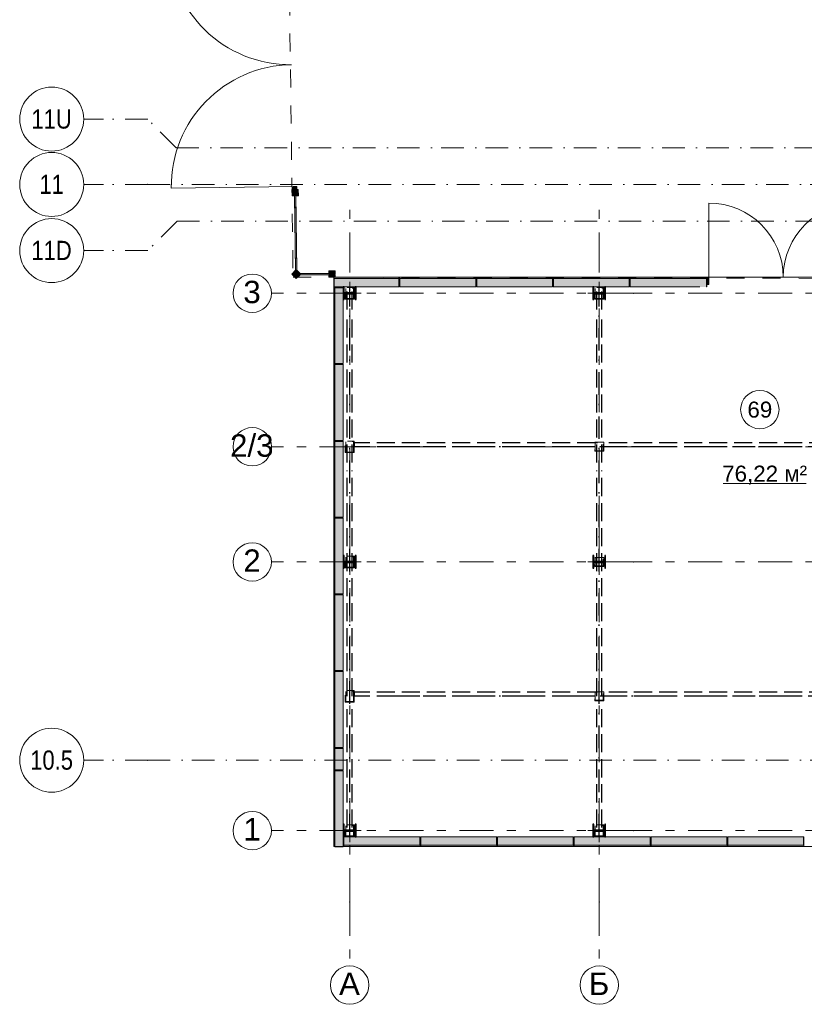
# Model space of a CAD drawing. Header units: millimetres. Extents: x 0 to 1395, y 0 to 589.
# Tile 3 of 23: x 144 to 205, y 144 to 220. Entities that reach past the tile are written whole.
import ezdxf
from ezdxf.xclip import XClip

# ---------------------------------------------------------------- set-up
doc = ezdxf.new("R2010")
doc.units = ezdxf.units.MM
doc.header["$MEASUREMENT"] = 0
doc.header["$XCLIPFRAME"] = 0
for name, pattern in [('Невидимая', [3.912222, 2.822222, -1.09]), ('Штрих-Штриховая', [10.936111, 5.291667, -2.116667, 1.411111, -2.116667]), ('Штриховая', [5.644444, 2.822222, -2.822222]), ('Штрихпунктирная', [6.702778, 3.527778, -1.763889, 0, -1.411111])]:
    doc.linetypes.add(name, pattern=pattern)
for name, color, linetype in [('Местность - Забор', 7, 'Continuous'), ('УЛИЦА_Б15_наклонный прогон', 7, 'Continuous'), ('УЛИЦА_Б6', 7, 'Continuous'), ('УЛИЦА_ЗОНЫ', 7, 'Continuous'), ('УЛИЦА_Конструктив бани', 7, 'Continuous'), ('УЛИЦА_Стены бани', 7, 'Continuous'), ('УЛИЦА_Стойки стропильные', 7, 'Continuous'), ('УЛИЦА_Сэндвич-панели бани', 7, 'Continuous'), ('Элемент Модели - Зона', 7, 'Continuous'), ('Элемент модели - Зоны уличных помещений', 7, 'Continuous'), ('Элемент Модели - Оси', 7, 'Continuous'), ('Элемент модели - Оси Улица Бани', 7, 'Continuous')]:
    doc.layers.add(name, color=color, linetype=linetype)
doc.styles.add('СГЕНЕРИР_СТИЛЬ_1', font='txt')
doc.styles.add('СГЕНЕРИР_СТИЛЬ_3', font='txt')

# ---------------------------------------------------------------- blocks, each defined once
blk = doc.blocks.new('Чертеж_2_2', base_point=(217.704, 72.604))
at = {"layer": 'Местность - Забор', "linetype": 'Continuous', "lineweight": 0, "true_color": 0x000000}
for points in [[(165.4, 207.07), (165.398, 207.22), (165.173, 207.218), (165.18, 206.718), (165.405, 206.72), (165.403, 206.87), (165.453, 206.871), (165.455, 206.721), (165.68, 206.724), (165.673, 207.224), (165.448, 207.221), (165.45, 207.071)], [(165.548, 207.222), (165.546, 207.447), (165.271, 207.444), (165.273, 207.219)], [(165.478, 206.871), (165.378, 206.87), (165.454, 200.803), (165.554, 200.804)], [(165.479, 200.803), (165.477, 200.928), (165.153, 200.6), (165.508, 200.248), (165.833, 200.577), (165.707, 200.577), (165.707, 200.627), (165.837, 200.627), (165.527, 200.933), (165.529, 200.804)], [(165.707, 200.652), (165.707, 200.552), (168.199, 200.552), (168.199, 200.652)], [(168.199, 200.577), (168.049, 200.577), (168.049, 200.352), (168.549, 200.352), (168.549, 200.577), (168.399, 200.577), (168.399, 200.627), (168.549, 200.627), (168.549, 200.852), (168.049, 200.852), (168.049, 200.627), (168.199, 200.627)]]:
    blk.add_hatch(color=18, dxfattribs=at).paths.add_polyline_path(points)
at = {"layer": 'УЛИЦА_Конструктив бани', "linetype": 'Continuous', "lineweight": 0, "true_color": 0x000000}
for points in [[(170.185, 198.602), (170.185, 199.602), (170.11, 199.602), (170.11, 199.14), (169.26, 199.14), (169.26, 199.602), (169.185, 199.602), (169.185, 198.602), (169.26, 198.602), (169.26, 199.064), (170.11, 199.064), (170.11, 198.602)], [(189.686, 198.602), (189.686, 199.602), (189.611, 199.602), (189.611, 199.14), (188.761, 199.14), (188.761, 199.602), (188.686, 199.602), (188.686, 198.602), (188.761, 198.602), (188.761, 199.064), (189.611, 199.064), (189.611, 198.602)], [(170.185, 177.602), (170.185, 178.602), (170.11, 178.602), (170.11, 178.14), (169.26, 178.14), (169.26, 178.602), (169.185, 178.602), (169.185, 177.602), (169.26, 177.602), (169.26, 178.064), (170.11, 178.064), (170.11, 177.602)], [(189.686, 177.602), (189.686, 178.602), (189.611, 178.602), (189.611, 178.14), (188.761, 178.14), (188.761, 178.602), (188.686, 178.602), (188.686, 177.602), (188.761, 177.602), (188.761, 178.064), (189.611, 178.064), (189.611, 177.602)], [(170.185, 156.602), (170.185, 157.602), (170.11, 157.602), (170.11, 157.14), (169.26, 157.14), (169.26, 157.602), (169.185, 157.602), (169.185, 156.602), (169.26, 156.602), (169.26, 157.064), (170.11, 157.064), (170.11, 156.602)], [(189.686, 156.602), (189.686, 157.602), (189.611, 157.602), (189.611, 157.14), (188.761, 157.14), (188.761, 157.602), (188.686, 157.602), (188.686, 156.602), (188.761, 156.602), (188.761, 157.064), (189.611, 157.064), (189.611, 156.602)]]:
    blk.add_hatch(color=18, dxfattribs=at).paths.add_polyline_path(points)
at = {"layer": 'УЛИЦА_Стены бани', "linetype": 'Continuous', "lineweight": 0, "true_color": 0x000000}
for points in [[(197.536, 200.352), (197.536, 200.252), (197.562, 200.252), (197.562, 200.352)], [(197.536, 199.602), (197.562, 199.602), (197.562, 200.252), (197.536, 200.252)], [(197.562, 199.777), (197.762, 199.777), (197.762, 200.352), (197.562, 200.352)]]:
    blk.add_hatch(color=18, dxfattribs=at).paths.add_polyline_path(points)
at = {"layer": 'УЛИЦА_Сэндвич-панели бани', "linetype": 'Continuous', "lineweight": 0, "true_color": 0x000000}
for points in [[(173.536, 200.352), (168.435, 200.352), (168.435, 200.252), (173.536, 200.252)], [(173.536, 200.252), (168.435, 200.252), (168.435, 199.602), (169.185, 199.602), (169.26, 199.602), (170.11, 199.602), (170.185, 199.602), (173.536, 199.602)], [(179.536, 200.352), (173.586, 200.352), (173.586, 200.252), (179.536, 200.252)], [(173.586, 199.602), (179.536, 199.602), (179.536, 200.252), (173.586, 200.252)], [(185.536, 200.352), (179.586, 200.352), (179.586, 200.252), (185.536, 200.252)], [(179.586, 199.602), (185.536, 199.602), (185.536, 200.252), (179.586, 200.252)], [(191.536, 200.352), (185.586, 200.352), (185.586, 200.252), (191.536, 200.252)], [(191.536, 200.252), (185.586, 200.252), (185.586, 199.602), (188.686, 199.602), (188.761, 199.602), (189.611, 199.602), (189.686, 199.602), (191.536, 199.602)], [(197.536, 200.352), (191.581, 200.352), (191.581, 200.252), (197.536, 200.252)], [(191.581, 199.602), (197.536, 199.602), (197.536, 200.252), (191.581, 200.252)], [(168.435, 199.552), (168.435, 193.602), (168.535, 193.602), (168.535, 199.552)], [(169.185, 193.602), (169.185, 199.552), (168.535, 199.552), (168.535, 193.602)], [(168.435, 193.552), (168.435, 187.602), (168.535, 187.602), (168.535, 193.552)], [(169.185, 187.602), (169.185, 193.552), (168.535, 193.552), (168.535, 187.602)], [(168.435, 187.552), (168.435, 181.602), (168.535, 181.602), (168.535, 187.552)], [(169.185, 181.602), (169.185, 187.552), (168.535, 187.552), (168.535, 181.602)], [(168.435, 181.552), (168.435, 175.602), (168.535, 175.602), (168.535, 181.552)], [(169.185, 175.602), (169.185, 181.552), (168.535, 181.552), (168.535, 175.602)], [(168.435, 175.552), (168.435, 169.602), (168.535, 169.602), (168.535, 175.552)], [(169.185, 169.602), (169.185, 175.552), (168.535, 175.552), (168.535, 169.602)], [(168.435, 169.552), (168.435, 163.602), (168.535, 163.602), (168.535, 169.552)], [(169.185, 163.602), (169.185, 169.552), (168.535, 169.552), (168.535, 163.602)], [(168.435, 163.552), (168.435, 161.852), (168.535, 161.852), (168.535, 163.552)], [(169.185, 161.852), (169.185, 163.552), (168.535, 163.552), (168.535, 161.852)], [(168.435, 161.802), (168.435, 155.852), (168.535, 155.852), (168.535, 161.802)], [(169.185, 155.852), (169.185, 161.802), (168.535, 161.802), (168.535, 155.852)], [(175.185, 156.602), (169.235, 156.602), (169.235, 155.952), (175.185, 155.952)], [(181.185, 156.602), (175.235, 156.602), (175.235, 155.952), (181.185, 155.952)], [(187.185, 156.602), (181.235, 156.602), (181.235, 155.952), (187.185, 155.952)], [(193.185, 156.602), (187.235, 156.602), (187.235, 155.952), (193.185, 155.952)], [(199.185, 156.602), (193.235, 156.602), (193.235, 155.952), (199.185, 155.952)], [(205.185, 156.602), (199.235, 156.602), (199.235, 155.952), (205.185, 155.952)], [(169.235, 155.852), (175.185, 155.852), (175.185, 155.952), (169.235, 155.952)], [(175.235, 155.852), (181.185, 155.852), (181.185, 155.952), (175.235, 155.952)], [(181.235, 155.852), (187.185, 155.852), (187.185, 155.952), (181.235, 155.952)], [(187.235, 155.852), (193.185, 155.852), (193.185, 155.952), (187.235, 155.952)], [(193.235, 155.852), (199.185, 155.852), (199.185, 155.952), (193.235, 155.952)], [(199.235, 155.852), (205.185, 155.852), (205.185, 155.952), (199.235, 155.952)]]:
    blk.add_hatch(color=18, dxfattribs=at).paths.add_polyline_path(points)
at = {"layer": 'Местность - Забор', "color": 7, "linetype": 'Continuous', "lineweight": 15, "ltscale": 0.5}
for p, q in [((165.398, 207.22), (165.173, 207.218)), ((165.173, 207.218), (165.18, 206.718)), ((165.398, 207.22), (165.4, 207.07)), ((165.45, 207.071), (165.4, 207.07)), ((165.673, 207.224), (165.448, 207.221)), ((165.448, 207.221), (165.45, 207.071)), ((165.673, 207.224), (165.68, 206.724)), ((165.405, 206.72), (165.18, 206.718)), ((165.453, 206.871), (165.403, 206.87)), ((165.403, 206.87), (165.405, 206.72)), ((165.453, 206.871), (165.455, 206.721)), ((165.68, 206.724), (165.455, 206.721)), ((165.477, 200.928), (165.153, 200.6)), ((165.477, 200.928), (165.479, 200.803)), ((165.527, 200.933), (165.529, 200.804)), ((165.527, 200.933), (165.837, 200.627)), ((165.153, 200.6), (165.508, 200.248)), ((165.529, 200.804), (165.479, 200.803)), ((165.833, 200.577), (165.508, 200.248)), ((165.707, 200.627), (165.707, 200.577)), ((165.837, 200.627), (165.707, 200.627)), ((165.833, 200.577), (165.707, 200.577)), ((168.049, 200.852), (168.049, 200.627)), ((168.549, 200.852), (168.049, 200.852)), ((168.199, 200.627), (168.049, 200.627)), ((168.199, 200.577), (168.049, 200.577)), ((168.049, 200.577), (168.049, 200.352)), ((168.549, 200.352), (168.049, 200.352)), ((168.199, 200.627), (168.199, 200.577)), ((168.399, 200.627), (168.399, 200.577)), ((168.549, 200.627), (168.399, 200.627)), ((168.549, 200.577), (168.399, 200.577)), ((168.549, 200.852), (168.549, 200.627)), ((168.549, 200.577), (168.549, 200.352))]:
    blk.add_line(p, q, dxfattribs=at)
at = {"layer": 'Местность - Забор', "color": 7, "linetype": 'Continuous', "lineweight": 15, "ltscale": 0.5, "flags": 128}
for points in [[(165.548, 207.222), (165.546, 207.447), (165.271, 207.444), (165.273, 207.219)], [(165.478, 206.871), (165.378, 206.87), (165.454, 200.803), (165.554, 200.804)], [(165.707, 200.652), (165.707, 200.552), (168.199, 200.552), (168.199, 200.652)]]:
    blk.add_lwpolyline(points, close=True, dxfattribs=at)
for points in [[(165.38, 206.72), (165.452, 200.903)], [(165.48, 206.721), (165.552, 200.908)], [(165.808, 200.552), (168.049, 200.552)], [(165.811, 200.652), (168.049, 200.652)]]:
    blk.add_lwpolyline(points, dxfattribs=at)
at = {"layer": 'УЛИЦА_Б15_наклонный прогон', "color": 251, "linetype": 'Невидимая', "lineweight": 30, "ltscale": 0.5, "true_color": 0x575757}
for p, q in [((169.485, 197.838), (169.485, 199.552)), ((169.885, 199.552), (169.485, 199.552)), ((169.885, 197.838), (169.885, 199.552)), ((188.986, 197.838), (188.986, 199.552)), ((189.386, 199.552), (188.986, 199.552)), ((189.386, 197.838), (189.386, 199.552)), ((169.485, 185.861), (169.485, 197.212)), ((169.885, 185.861), (169.885, 197.212)), ((188.986, 185.861), (188.986, 197.212)), ((189.386, 185.861), (189.386, 197.212)), ((169.485, 167.602), (169.485, 185.235)), ((169.885, 167.602), (169.885, 185.235)), ((188.986, 167.602), (188.986, 185.235)), ((189.386, 167.602), (189.386, 185.235)), ((169.485, 157.351), (169.485, 166.975)), ((169.885, 157.351), (169.885, 166.975)), ((188.986, 157.351), (188.986, 166.975)), ((189.386, 157.351), (189.386, 166.975)), ((169.485, 156.652), (169.485, 156.724)), ((169.885, 156.652), (169.485, 156.652)), ((169.885, 156.652), (169.885, 156.724)), ((188.986, 156.652), (188.986, 156.724)), ((189.386, 156.652), (188.986, 156.652)), ((189.386, 156.652), (189.386, 156.724))]:
    blk.add_line(p, q, dxfattribs=at)
at = {"layer": 'УЛИЦА_Б15_наклонный прогон', "color": 251, "linetype": 'Штрихпунктирная', "lineweight": 30, "ltscale": 0.5, "true_color": 0x575757}
for p, q in [((169.685, 156.652), (169.685, 199.552)), ((189.186, 156.652), (189.186, 199.552))]:
    blk.add_line(p, q, dxfattribs=at)
at = {"layer": 'УЛИЦА_Б6', "color": 251, "linetype": 'Невидимая', "lineweight": 30, "ltscale": 0.5, "true_color": 0x575757}
for p, q in [((188.873, 187.422), (170.035, 187.422)), ((170.035, 187.422), (170.035, 187.102)), ((188.873, 187.422), (170.035, 187.422)), ((170.035, 187.422), (170.035, 187.102)), ((188.873, 187.102), (170.035, 187.102)), ((188.873, 187.102), (170.035, 187.102)), ((212.873, 187.422), (189.498, 187.422)), ((212.873, 187.422), (189.498, 187.422)), ((212.873, 187.102), (189.498, 187.102)), ((212.873, 187.102), (189.498, 187.102)), ((188.873, 167.922), (170.035, 167.922)), ((170.035, 167.922), (170.035, 167.602)), ((188.873, 167.922), (170.035, 167.922)), ((170.035, 167.922), (170.035, 167.602)), ((212.873, 167.922), (189.498, 167.922)), ((212.873, 167.922), (189.498, 167.922)), ((188.873, 167.602), (170.035, 167.602)), ((188.873, 167.602), (170.035, 167.602)), ((212.873, 167.602), (189.498, 167.602)), ((212.873, 167.602), (189.498, 167.602))]:
    blk.add_line(p, q, dxfattribs=at)
at = {"layer": 'УЛИЦА_Б6', "color": 251, "linetype": 'Штрихпунктирная', "lineweight": 30, "ltscale": 0.5, "true_color": 0x575757}
for p, q in [((380.836, 187.102), (170.035, 187.102)), ((380.836, 187.102), (170.035, 187.102)), ((380.836, 167.602), (170.035, 167.602)), ((380.836, 167.602), (170.035, 167.602))]:
    blk.add_line(p, q, dxfattribs=at)
at = {"layer": 'УЛИЦА_ЗОНЫ', "color": 7, "linetype": 'Continuous', "lineweight": 15, "ltscale": 0.5}
blk.add_line((198.86, 184.241), (205.363, 184.241), dxfattribs=at)
at = {"layer": 'УЛИЦА_ЗОНЫ', "color": 7, "linetype": 'Continuous', "lineweight": 15, "ltscale": 0.5, "flags": 128}
blk.add_lwpolyline([(203.235, 190.009, 1), (200.235, 190.009, 1)], format="xyb", close=True, dxfattribs=at)
at = {"layer": 'УЛИЦА_Конструктив бани', "color": 251, "linetype": 'Continuous', "lineweight": 5, "ltscale": 0.5, "true_color": 0x575757}
for p, q in [((169.685, 199.502), (169.685, 200.002)), ((189.186, 199.502), (189.186, 200.002)), ((169.285, 199.102), (168.785, 199.102)), ((169.685, 198.702), (169.685, 198.202)), ((170.085, 199.102), (170.585, 199.102)), ((188.786, 199.102), (188.286, 199.102)), ((189.186, 198.702), (189.186, 198.202)), ((189.586, 199.102), (190.086, 199.102)), ((169.685, 178.502), (169.685, 179.002)), ((189.186, 178.502), (189.186, 179.002)), ((169.285, 178.102), (168.785, 178.102)), ((170.085, 178.102), (170.585, 178.102)), ((188.786, 178.102), (188.286, 178.102)), ((189.586, 178.102), (190.086, 178.102)), ((169.685, 177.702), (169.685, 177.202)), ((189.186, 177.702), (189.186, 177.202)), ((169.685, 157.502), (169.685, 158.002)), ((189.186, 157.502), (189.186, 158.002)), ((169.285, 157.102), (168.785, 157.102)), ((170.085, 157.102), (170.585, 157.102)), ((188.786, 157.102), (188.286, 157.102)), ((189.586, 157.102), (190.086, 157.102)), ((169.685, 156.702), (169.685, 156.202)), ((189.186, 156.702), (189.186, 156.202))]:
    blk.add_line(p, q, dxfattribs=at)
at = {"layer": 'УЛИЦА_Конструктив бани', "color": 251, "linetype": 'Continuous', "lineweight": 30, "ltscale": 0.5, "true_color": 0x575757, "flags": 128}
for points in [[(170.185, 198.602), (170.185, 199.602), (170.11, 199.602), (170.11, 199.14), (169.26, 199.14), (169.26, 199.602), (169.185, 199.602), (169.185, 198.602), (169.26, 198.602), (169.26, 199.064), (170.11, 199.064), (170.11, 198.602)], [(189.686, 198.602), (189.686, 199.602), (189.611, 199.602), (189.611, 199.14), (188.761, 199.14), (188.761, 199.602), (188.686, 199.602), (188.686, 198.602), (188.761, 198.602), (188.761, 199.064), (189.611, 199.064), (189.611, 198.602)], [(170.185, 177.602), (170.185, 178.602), (170.11, 178.602), (170.11, 178.14), (169.26, 178.14), (169.26, 178.602), (169.185, 178.602), (169.185, 177.602), (169.26, 177.602), (169.26, 178.064), (170.11, 178.064), (170.11, 177.602)], [(189.686, 177.602), (189.686, 178.602), (189.611, 178.602), (189.611, 178.14), (188.761, 178.14), (188.761, 178.602), (188.686, 178.602), (188.686, 177.602), (188.761, 177.602), (188.761, 178.064), (189.611, 178.064), (189.611, 177.602)], [(170.185, 156.602), (170.185, 157.602), (170.11, 157.602), (170.11, 157.14), (169.26, 157.14), (169.26, 157.602), (169.185, 157.602), (169.185, 156.602), (169.26, 156.602), (169.26, 157.064), (170.11, 157.064), (170.11, 156.602)], [(189.686, 156.602), (189.686, 157.602), (189.611, 157.602), (189.611, 157.14), (188.761, 157.14), (188.761, 157.602), (188.686, 157.602), (188.686, 156.602), (188.761, 156.602), (188.761, 157.064), (189.611, 157.064), (189.611, 156.602)]]:
    blk.add_lwpolyline(points, close=True, dxfattribs=at)
at = {"layer": 'УЛИЦА_Конструктив бани', "color": 251, "linetype": 'Continuous', "lineweight": 5, "ltscale": 0.5, "true_color": 0x575757}
for p in [(169.685, 199.102), (189.186, 199.102), (169.685, 178.102), (189.186, 178.102), (169.685, 157.102), (189.186, 157.102)]:
    blk.add_point(p, dxfattribs=at)
at = {"layer": 'УЛИЦА_Стены бани', "color": 251, "linetype": 'Continuous', "lineweight": 5, "ltscale": 0.5, "true_color": 0x575757}
for p, q in [((197.762, 200.352), (197.762, 206.152)), ((197.762, 200.352), (197.562, 200.352)), ((197.562, 200.352), (197.562, 199.777)), ((197.762, 199.777), (197.762, 200.352)), ((197.562, 199.777), (197.762, 199.777))]:
    blk.add_line(p, q, dxfattribs=at)
at = {"layer": 'УЛИЦА_Стены бани', "color": 251, "linetype": 'Continuous', "lineweight": 20, "ltscale": 0.5, "true_color": 0x575757}
blk.add_line((197.536, 200.252), (197.562, 200.252), dxfattribs=at)
blk.add_line((197.536, 200.252), (197.562, 200.252), dxfattribs=at)
at = {"layer": 'УЛИЦА_Стены бани', "color": 251, "linetype": 'Continuous', "lineweight": 15, "ltscale": 0.5, "true_color": 0x575757}
blk.add_line((197.562, 200.352), (197.562, 200.252), dxfattribs=at)
blk.add_line((197.562, 200.352), (197.562, 200.252), dxfattribs=at)
blk.add_line((197.562, 200.352), (197.562, 200.252), dxfattribs=at)
at = {"layer": 'УЛИЦА_Стены бани', "color": 251, "linetype": 'Continuous', "lineweight": 25, "ltscale": 0.5, "true_color": 0x575757}
for p, q in [((197.562, 200.252), (197.562, 199.777)), ((197.562, 200.252), (197.562, 199.777)), ((197.562, 200.252), (197.562, 199.777)), ((197.562, 199.777), (197.562, 199.602)), ((197.562, 199.777), (197.562, 199.602))]:
    blk.add_line(p, q, dxfattribs=at)
at = {"layer": 'УЛИЦА_Стены бани', "color": 251, "linetype": 'Continuous', "lineweight": 20, "ltscale": 0.5, "true_color": 0x575757, "flags": 128}
for points in [[(197.562, 200.352), (197.536, 200.352)], [(197.536, 199.602), (197.562, 199.602)]]:
    blk.add_lwpolyline(points, dxfattribs=at)
at = {"layer": 'УЛИЦА_Стены бани', "color": 251, "linetype": 'Continuous', "lineweight": 5, "ltscale": 0.5, "true_color": 0x575757}
for centre, start, end in [((197.762, 200.352), 0, 90), ((209.362, 200.352), 90, 180)]:
    blk.add_arc(centre, 5.8, start, end, dxfattribs=at)
at = {"layer": 'УЛИЦА_Стойки стропильные', "color": 251, "linetype": 'Невидимая', "lineweight": 20, "ltscale": 0.5, "true_color": 0x575757, "flags": 128}
for points in [[(170.035, 198.652), (170.035, 199.552), (169.335, 199.552), (169.335, 198.652)], [(169.995, 198.692), (169.375, 198.692), (169.375, 199.512), (169.995, 199.512)], [(189.536, 198.652), (189.536, 199.552), (188.836, 199.552), (188.836, 198.652)], [(189.496, 198.692), (188.876, 198.692), (188.876, 199.512), (189.496, 199.512)], [(170.035, 186.652), (170.035, 187.552), (169.335, 187.552), (169.335, 186.652)], [(169.995, 186.692), (169.375, 186.692), (169.375, 187.512), (169.995, 187.512)], [(189.536, 186.752), (189.536, 187.452), (188.836, 187.452), (188.836, 186.752)], [(189.496, 186.792), (188.876, 186.792), (188.876, 187.412), (189.496, 187.412)], [(170.035, 177.652), (170.035, 178.552), (169.335, 178.552), (169.335, 177.652)], [(169.995, 177.692), (169.375, 177.692), (169.375, 178.512), (169.995, 178.512)], [(189.536, 177.752), (189.536, 178.452), (188.836, 178.452), (188.836, 177.752)], [(189.496, 177.792), (188.876, 177.792), (188.876, 178.412), (189.496, 178.412)], [(170.035, 167.152), (170.035, 168.052), (169.335, 168.052), (169.335, 167.152)], [(169.995, 167.192), (169.375, 167.192), (169.375, 168.012), (169.995, 168.012)], [(189.536, 167.252), (189.536, 167.952), (188.836, 167.952), (188.836, 167.252)], [(189.496, 167.292), (188.876, 167.292), (188.876, 167.912), (189.496, 167.912)], [(170.035, 156.652), (170.035, 157.552), (169.335, 157.552), (169.335, 156.652)], [(169.995, 156.692), (169.375, 156.692), (169.375, 157.512), (169.995, 157.512)], [(189.536, 156.652), (189.536, 157.552), (188.836, 157.552), (188.836, 156.652)], [(189.496, 156.692), (188.876, 156.692), (188.876, 157.512), (189.496, 157.512)]]:
    blk.add_lwpolyline(points, close=True, dxfattribs=at)
at = {"layer": 'УЛИЦА_Сэндвич-панели бани', "color": 251, "linetype": 'Continuous', "lineweight": 20, "ltscale": 0.5, "true_color": 0x575757}
for p, q in [((168.435, 200.252), (173.536, 200.252)), ((168.435, 200.252), (173.536, 200.252)), ((173.586, 200.252), (179.536, 200.252)), ((173.586, 200.252), (179.536, 200.252)), ((179.586, 200.252), (185.536, 200.252)), ((179.586, 200.252), (185.536, 200.252)), ((185.586, 200.252), (191.536, 200.252)), ((185.586, 200.252), (191.536, 200.252)), ((191.581, 200.252), (197.536, 200.252)), ((191.581, 200.252), (197.536, 200.252)), ((168.535, 193.602), (168.535, 199.552)), ((168.535, 193.602), (168.535, 199.552)), ((168.535, 187.602), (168.535, 193.552)), ((168.535, 187.602), (168.535, 193.552)), ((168.535, 181.602), (168.535, 187.552)), ((168.535, 181.602), (168.535, 187.552)), ((168.535, 175.602), (168.535, 181.552)), ((168.535, 175.602), (168.535, 181.552)), ((168.535, 169.602), (168.535, 175.552)), ((168.535, 169.602), (168.535, 175.552)), ((168.535, 163.602), (168.535, 169.552)), ((168.535, 163.602), (168.535, 169.552)), ((168.535, 161.852), (168.535, 163.552)), ((168.535, 161.852), (168.535, 163.552)), ((168.535, 155.852), (168.535, 161.802)), ((168.535, 155.852), (168.535, 161.802)), ((175.185, 155.952), (169.235, 155.952)), ((175.185, 155.952), (169.235, 155.952)), ((181.185, 155.952), (175.235, 155.952)), ((181.185, 155.952), (175.235, 155.952)), ((187.185, 155.952), (181.235, 155.952)), ((187.185, 155.952), (181.235, 155.952)), ((193.185, 155.952), (187.235, 155.952)), ((193.185, 155.952), (187.235, 155.952)), ((199.185, 155.952), (193.235, 155.952)), ((199.185, 155.952), (193.235, 155.952)), ((205.185, 155.952), (199.235, 155.952)), ((205.185, 155.952), (199.235, 155.952))]:
    blk.add_line(p, q, dxfattribs=at)
at = {"layer": 'УЛИЦА_Сэндвич-панели бани', "color": 251, "linetype": 'Continuous', "lineweight": 20, "ltscale": 0.5, "true_color": 0x575757, "flags": 128}
for points in [[(173.536, 200.352), (168.435, 200.352)], [(179.536, 200.352), (173.586, 200.352)], [(185.536, 200.352), (179.586, 200.352)], [(191.536, 200.352), (185.586, 200.352)], [(197.536, 200.352), (191.581, 200.352)], [(168.435, 199.602), (169.185, 199.602)], [(168.435, 199.552), (168.435, 193.602)], [(169.26, 199.602), (170.11, 199.602)], [(170.185, 199.602), (173.536, 199.602)], [(173.586, 199.602), (179.536, 199.602)], [(179.586, 199.602), (185.536, 199.602)], [(185.586, 199.602), (188.686, 199.602)], [(188.761, 199.602), (189.611, 199.602)], [(189.686, 199.602), (191.536, 199.602)], [(191.581, 199.602), (197.041, 199.602)], [(169.185, 193.602), (169.185, 198.602)], [(168.435, 193.552), (168.435, 187.602)], [(169.185, 187.602), (169.185, 193.552)], [(168.435, 187.552), (168.435, 181.602)], [(169.185, 181.602), (169.185, 187.552)], [(168.435, 181.552), (168.435, 175.602)], [(169.185, 178.602), (169.185, 181.552)], [(169.185, 175.602), (169.185, 177.602)], [(168.435, 175.552), (168.435, 169.602)], [(169.185, 169.602), (169.185, 175.552)], [(168.435, 169.552), (168.435, 163.602)], [(169.185, 163.602), (169.185, 169.552)], [(168.435, 163.552), (168.435, 161.852)], [(169.185, 161.852), (169.185, 163.552)], [(168.435, 161.802), (168.435, 155.852)], [(169.185, 157.602), (169.185, 161.802)], [(169.185, 155.852), (169.185, 156.602)], [(170.11, 156.602), (169.26, 156.602)], [(175.185, 156.602), (170.185, 156.602)], [(181.185, 156.602), (175.235, 156.602)], [(187.185, 156.602), (181.235, 156.602)], [(188.686, 156.602), (187.235, 156.602)], [(189.611, 156.602), (188.761, 156.602)], [(193.185, 156.602), (189.686, 156.602)], [(199.185, 156.602), (193.235, 156.602)], [(205.185, 156.602), (199.235, 156.602)], [(169.235, 155.852), (175.185, 155.852)], [(175.235, 155.852), (181.185, 155.852)], [(181.235, 155.852), (187.185, 155.852)], [(187.235, 155.852), (193.185, 155.852)], [(193.235, 155.852), (199.185, 155.852)], [(199.235, 155.852), (205.185, 155.852)]]:
    blk.add_lwpolyline(points, dxfattribs=at)
at = {"layer": 'УЛИЦА_Сэндвич-панели бани', "color": 251, "linetype": 'Continuous', "lineweight": 15, "ltscale": 0.5, "true_color": 0x575757, "flags": 128}
for points in [[(168.435, 200.352), (168.435, 200.252)], [(173.536, 200.352), (173.536, 200.252)], [(173.586, 200.352), (173.586, 200.252)], [(179.536, 200.352), (179.536, 200.252)], [(179.586, 200.352), (179.586, 200.252)], [(185.536, 200.352), (185.536, 200.252)], [(185.586, 200.352), (185.586, 200.252)], [(191.536, 200.352), (191.536, 200.252)], [(191.581, 200.352), (191.581, 200.252)], [(168.435, 199.552), (168.535, 199.552)], [(168.435, 193.602), (168.535, 193.602)], [(168.435, 193.552), (168.535, 193.552)], [(168.435, 187.602), (168.535, 187.602)], [(168.435, 187.552), (168.535, 187.552)], [(168.435, 181.602), (168.535, 181.602)], [(168.435, 181.552), (168.535, 181.552)], [(168.435, 175.602), (168.535, 175.602)], [(168.435, 175.552), (168.535, 175.552)], [(168.435, 169.602), (168.535, 169.602)], [(168.435, 169.552), (168.535, 169.552)], [(168.435, 163.602), (168.535, 163.602)], [(168.435, 163.552), (168.535, 163.552)], [(168.435, 161.852), (168.535, 161.852)], [(168.435, 161.802), (168.535, 161.802)], [(168.435, 155.852), (168.535, 155.852)], [(169.235, 155.852), (169.235, 155.952)], [(175.185, 155.852), (175.185, 155.952)], [(175.235, 155.852), (175.235, 155.952)], [(181.185, 155.852), (181.185, 155.952)], [(181.235, 155.852), (181.235, 155.952)], [(187.185, 155.852), (187.185, 155.952)], [(187.235, 155.852), (187.235, 155.952)], [(193.185, 155.852), (193.185, 155.952)], [(193.235, 155.852), (193.235, 155.952)], [(199.185, 155.852), (199.185, 155.952)], [(199.235, 155.852), (199.235, 155.952)], [(205.185, 155.852), (205.185, 155.952)]]:
    blk.add_lwpolyline(points, dxfattribs=at)
at = {"layer": 'УЛИЦА_Сэндвич-панели бани', "color": 251, "linetype": 'Continuous', "lineweight": 25, "ltscale": 0.5, "true_color": 0x575757, "flags": 128}
for points in [[(168.435, 200.252), (168.435, 199.602)], [(173.536, 200.252), (173.536, 199.602)], [(173.586, 200.252), (173.586, 199.602)], [(179.536, 200.252), (179.536, 199.602)], [(179.586, 200.252), (179.586, 199.602)], [(185.536, 200.252), (185.536, 199.602)], [(185.586, 200.252), (185.586, 199.602)], [(191.536, 200.252), (191.536, 199.602)], [(191.581, 200.252), (191.581, 199.602)], [(168.535, 199.552), (169.185, 199.552)], [(168.535, 193.602), (169.185, 193.602)], [(168.535, 193.552), (169.185, 193.552)], [(168.535, 187.602), (169.185, 187.602)], [(168.535, 187.552), (169.185, 187.552)], [(168.535, 181.602), (169.185, 181.602)], [(168.535, 181.552), (169.185, 181.552)], [(168.535, 175.602), (169.185, 175.602)], [(168.535, 175.552), (169.185, 175.552)], [(168.535, 169.602), (169.185, 169.602)], [(168.535, 169.552), (169.185, 169.552)], [(168.535, 163.602), (169.185, 163.602)], [(168.535, 163.552), (169.185, 163.552)], [(168.535, 161.852), (169.185, 161.852)], [(168.535, 161.802), (169.185, 161.802)], [(169.235, 155.952), (169.235, 156.602)], [(175.185, 155.952), (175.185, 156.602)], [(175.235, 155.952), (175.235, 156.602)], [(181.185, 155.952), (181.185, 156.602)], [(181.235, 155.952), (181.235, 156.602)], [(187.185, 155.952), (187.185, 156.602)], [(187.235, 155.952), (187.235, 156.602)], [(193.185, 155.952), (193.185, 156.602)], [(193.235, 155.952), (193.235, 156.602)], [(199.185, 155.952), (199.185, 156.602)], [(199.235, 155.952), (199.235, 156.602)], [(205.185, 155.952), (205.185, 156.602)], [(168.535, 155.852), (169.185, 155.852)]]:
    blk.add_lwpolyline(points, dxfattribs=at)
at = {"layer": 'Элемент Модели - Зона', "color": 7, "linetype": 'Continuous', "lineweight": 15, "ltscale": 0.5}
blk.add_line((165.271, 207.444), (155.746, 207.325), dxfattribs=at)
at = {"layer": 'Элемент Модели - Зона', "color": 7, "linetype": 'Continuous', "lineweight": 15, "ltscale": 0.5, "flags": 128}
blk.add_lwpolyline([(168.435, 200.352), (168.435, 155.852), (382.436, 155.852), (382.436, 188.352), (358.431, 188.352), (358.431, 200.352)], close=True, dxfattribs=at)
at = {"layer": 'Элемент Модели - Зона', "color": 7, "linetype": 'Continuous', "lineweight": 15, "ltscale": 0.5}
for centre, start, end in [((165.033, 226.492), 180.71572, 270.71572), ((165.271, 207.444), 90.71572, 180.71572)]:
    blk.add_arc(centre, 9.525, start, end, dxfattribs=at)
at = {"layer": 'Элемент модели - Зоны уличных помещений', "color": 7, "linetype": 'Штриховая', "lineweight": 15, "ltscale": 0.5, "flags": 128}
blk.add_lwpolyline([(165.259, 200.352), (168.467, 200.352), (219.03, 200.237), (358.431, 200.352), (358.431, 188.352), (382.431, 188.352), (382.431, 156.354), (397.429, 156.354), (397.429, 216.729), (367.43, 216.729), (367.43, 222.852), (164.979, 222.852)], close=True, dxfattribs=at)
at = {"layer": 'Элемент Модели - Оси', "color": 7, "linetype": 'Штрихпунктирная', "lineweight": 15, "ltscale": 0.5}
for p, q in [((153.901, 212.712), (148.901, 212.712)), ((156.133, 210.479), (153.901, 212.712)), ((156.133, 210.479), (407.644, 210.479)), ((153.901, 207.604), (148.901, 207.604)), ((153.901, 207.604), (407.644, 207.604)), ((156.193, 204.729), (153.901, 202.438)), ((156.193, 204.729), (407.644, 204.729)), ((153.901, 202.438), (148.901, 202.438)), ((153.901, 162.604), (148.901, 162.604)), ((153.901, 162.604), (407.644, 162.604))]:
    blk.add_line(p, q, dxfattribs=at)
at = {"layer": 'Элемент Модели - Оси', "color": 7, "linetype": 'Continuous', "lineweight": 15, "ltscale": 0.5}
for centre in [(146.401, 212.712), (146.401, 207.604), (146.401, 202.438), (146.401, 162.604)]:
    blk.add_circle(centre, 2.5, dxfattribs=at)
at = {"layer": 'Элемент Модели - Оси', "color": 7, "linetype": 'Штрихпунктирная', "lineweight": 15, "ltscale": 0.5}
for p in [(156.133, 210.479), (153.901, 207.604), (153.901, 207.604), (156.193, 204.729), (153.901, 162.604), (153.901, 162.604)]:
    blk.add_point(p, dxfattribs=at)
at = {"layer": 'Элемент модели - Оси Улица Бани', "color": 7, "linetype": 'Штрих-Штриховая', "lineweight": 15, "ltscale": 0.5}
for p, q in [((169.685, 201.209), (169.685, 206.209)), ((189.186, 201.209), (189.186, 206.209)), ((169.685, 151.523), (169.685, 201.209)), ((189.186, 151.523), (189.186, 201.209)), ((191.849, 199.102), (163.571, 199.102)), ((362.824, 199.102), (191.849, 199.102)), ((191.849, 187.102), (163.571, 187.102)), ((362.824, 187.102), (191.849, 187.102)), ((191.849, 178.102), (163.571, 178.102)), ((362.824, 178.102), (191.849, 178.102)), ((191.849, 157.102), (163.571, 157.102)), ((362.824, 157.102), (191.849, 157.102)), ((169.685, 151.523), (169.685, 146.523)), ((189.186, 151.523), (189.186, 146.523))]:
    blk.add_line(p, q, dxfattribs=at)
at = {"layer": 'Элемент модели - Оси Улица Бани', "color": 7, "linetype": 'Continuous', "lineweight": 15, "ltscale": 0.5}
for centre in [(162.071, 199.102), (162.071, 187.102), (162.071, 178.102), (162.071, 157.102), (169.685, 145.023), (189.186, 145.023)]:
    blk.add_circle(centre, 1.5, dxfattribs=at)
at = {"layer": 'Элемент модели - Оси Улица Бани', "color": 7, "linetype": 'Штрих-Штриховая', "lineweight": 15, "ltscale": 0.5}
for p in [(191.849, 199.102), (191.849, 199.102), (191.849, 187.102), (191.849, 187.102), (191.849, 178.102), (191.849, 178.102), (191.849, 157.102), (191.849, 157.102), (169.685, 151.523), (169.685, 151.523), (189.186, 151.523), (189.186, 151.523)]:
    blk.add_point(p, dxfattribs=at)
at = {"layer": 'УЛИЦА_ЗОНЫ', "color": 7, "linetype": 'Continuous', "lineweight": 15, "char_height": 1.25, "attachment_point": 5, "style": 'СГЕНЕРИР_СТИЛЬ_3'}
for s, insert in [('\\A1;{\\pqc;\\fArial|b0|i0|c204|p38;69}', (201.735, 189.998)), ('\\A1;{\\pqc;\\fArial|b0|i0|c204|p38;76,22 м²}', (202.111, 184.887))]:
    blk.add_mtext(s, dxfattribs=dict(at, insert=insert))
at = {"layer": 'Элемент Модели - Оси', "color": 7, "linetype": 'Continuous', "lineweight": 15, "char_height": 1.5, "attachment_point": 4, "style": 'СГЕНЕРИР_СТИЛЬ_1'}
for s, insert in [('\\A1;{\\pql;\\pt0;\\fArial Narrow|b0|i0|c204|p34;11U}', (144.813, 212.711)), ('\\A1;{\\pql;\\pt0;\\fArial Narrow|b0|i0|c204|p34;11}', (145.441, 207.616)), ('\\A1;{\\pql;\\pt0;\\fArial Narrow|b0|i0|c204|p34;11D}', (144.813, 202.449)), ('\\A1;{\\pql;\\pt0;\\fArial Narrow|b0|i0|c204|p34;10.5}', (144.721, 162.603))]:
    blk.add_mtext(s, dxfattribs=dict(at, insert=insert))
at = {"layer": 'Элемент модели - Оси Улица Бани', "color": 7, "linetype": 'Continuous', "lineweight": 15, "char_height": 1.75, "attachment_point": 6, "style": 'СГЕНЕРИР_СТИЛЬ_3'}
for s, insert in [('\\A1;{\\pqr;\\pt0;\\fArial|b0|i0|c204|p38;3}', (162.735, 199.187)), ('\\A1;{\\pqr;\\pt0;\\fArial|b0|i0|c204|p38;2/3}', (163.735, 187.187)), ('\\A1;{\\pqr;\\pt0;\\fArial|b0|i0|c204|p38;2}', (162.735, 178.202)), ('\\A1;{\\pqr;\\pt0;\\fArial|b0|i0|c204|p38;1}', (162.735, 157.202)), ('\\A1;{\\pqr;\\pt0;\\fArial|b0|i0|c204|p38;А}', (170.485, 145.123)), ('\\A1;{\\pqr;\\pt0;\\fArial|b0|i0|c204|p38;Б}', (189.97, 145.123))]:
    blk.add_mtext(s, dxfattribs=dict(at, insert=insert))

msp = doc.modelspace()

# ---------------------------------------------------------------- block references
at = {"color": 161, "linetype": 'Continuous', "lineweight": 40, "true_color": 0x83aefe}
ref = msp.add_blockref('Чертеж_2_2', (217.704, 72.604), dxfattribs=at)
XClip(ref).set_block_clipping_path([(75.5282337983, 138.0790885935), (407.6441154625, 585.1734188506)])

doc.saveas('drawing.dxf')
